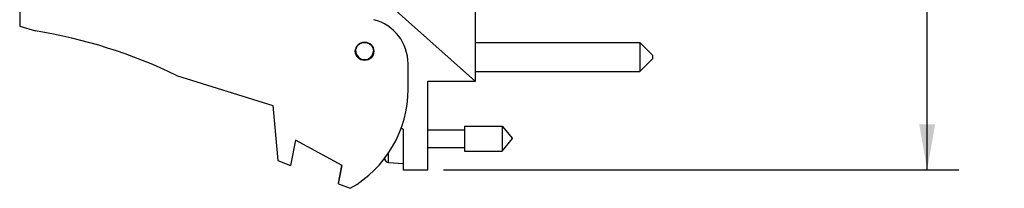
# Model space of a CAD drawing. Header units: inches. Extents: x 0.2 to 16.8, y 0.2 to 10.8.
# Tile 2 of 10: x 7.476 to 11.367, y 3.659 to 4.326. Entities that reach past the tile are written whole.
import ezdxf

# ---------------------------------------------------------------- set-up
doc = ezdxf.new("R2010")
doc.units = ezdxf.units.IN
doc.header["$LTSCALE"] = 0.935
doc.header["$MEASUREMENT"] = 0
doc.layers.get('0').update_dxf_attribs({"linetype": 'CONTINUOUS'})
doc.layers.add('DIMENSIONS', color=7, linetype='CONTINUOUS')
doc.styles.get("Standard").update_dxf_attribs({"font": 'txt', "width": 0.8})
doc.dimstyles.new('DIMSTYLE_3', dxfattribs={"dimtxt": 0.125, "dimasz": 0.18, "dimexe": 0.125, "dimexo": 0.0625, "dimgap": 0.0625, "dimtad": 0, "dimtih": 1, "dimtoh": 1, "dimzin": 4, "dimdsep": 46, "dimtxsty": 'STANDARD', "dimblk": '_FILLED', "dimblk1": '_FILLED', "dimblk2": '_FILLED', "dimcen": 0.09, "dimadec": 0, "dimazin": 0, "dimtp": 0.001, "dimtm": 0.001, "dimtfac": 1, "dimtofl": 0, "dimtmove": 0, "dimatfit": 3, "dimldrblk": '_FILLED', "dimfxl": 1, "dimtolj": 1, "dimtzin": 4, "dimarcsym": 0})

# ---------------------------------------------------------------- blocks, each defined once
blk = doc.blocks.new('_FILLED')
at = {"color": 0, "linetype": 'BYBLOCK'}
blk.add_solid([(0, 0), (-1, 0.174), (-1, -0.174)], dxfattribs=at)
blk = doc.blocks.new('*D3')
at = {"layer": 'DIMENSIONS', "color": 2, "linetype": 'CONTINUOUS'}
for p, q in [((9.1532, 8.7984), (11.1875, 8.7984)), ((11.0625, 8.7984), (11.0625, 6.3906)), ((11.0625, 3.7328), (11.0625, 6.1406)), ((9.1512, 3.7328), (11.1875, 3.7328))]:
    blk.add_line(p, q, dxfattribs=at)
at = {"layer": 'DIMENSIONS', "color": 2, "linetype": 'CONTINUOUS', "xscale": 0.18, "yscale": 0.18, "zscale": 0.18}
for p, rotation in [((11.0625, 8.7984), 90), ((11.0625, 3.7328), 270)]:
    blk.add_blockref('_FILLED', p, dxfattribs=dict(at, rotation=rotation))
at = {"layer": 'DIMENSIONS', "color": 2, "linetype": 'CONTINUOUS', "insert": (11.0625, 6.3281), "char_height": 0.125, "width": 1.225, "attachment_point": 2, "line_spacing_factor": 0.9}
blk.add_mtext('5.07{\\Ftxt.shx;\\W1.000000;\\H0.125000; }[128.7]', dxfattribs=at)

msp = doc.modelspace()

# ---------------------------------------------------------------- linework, layer by layer
at = {"color": 7, "linetype": 'CONTINUOUS'}
for p, q in [((9.2767, 4.0824), (9.2767, 4.6629)), ((7.4757, 4.4238), (7.4757, 4.3014)), ((9.2767, 4.0824), (8.8957, 4.423)), ((7.4757, 4.3014), (7.5377, 4.2819)), ((9.2767, 4.2365), (9.9267, 4.2365)), ((9.9767, 4.1865), (9.9267, 4.2365)), ((9.9267, 4.2365), (9.9267, 4.1215)), ((9.9767, 4.1715), (9.9267, 4.1215)), ((9.9767, 4.1865), (9.9767, 4.1715)), ((9.0107, 4.0514), (9.0107, 4.1521)), ((8.0956, 4.1061), (8.4757, 3.9864)), ((9.2767, 4.1215), (9.9267, 4.1215)), ((9.0887, 4.0828), (9.2762, 4.0828)), ((9.0887, 3.7328), (9.0887, 4.0828)), ((8.4757, 3.9864), (8.4957, 3.7694)), ((8.9838, 3.8986), (8.9907, 3.8928)), ((8.9907, 3.8928), (8.9907, 3.7328)), ((9.2344, 3.9051), (9.3824, 3.9051)), ((9.2344, 3.9051), (9.2344, 3.8067)), ((9.3824, 3.9051), (9.4237, 3.8559)), ((9.3824, 3.9051), (9.3824, 3.8067)), ((9.0887, 3.8909), (9.2344, 3.8909)), ((9.3824, 3.8067), (9.4237, 3.8559)), ((8.5657, 3.8502), (8.5457, 3.7502)), ((8.7496, 3.7502), (8.5657, 3.8502)), ((9.0887, 3.8209), (9.2344, 3.8209)), ((8.9193, 3.7727), (8.9193, 3.7812)), ((8.9335, 3.7612), (8.9335, 3.8001)), ((9.2344, 3.8067), (9.3824, 3.8067)), ((8.4957, 3.7694), (8.5457, 3.7502)), ((8.7351, 3.6793), (8.7493, 3.7503)), ((8.7351, 3.6773), (8.7496, 3.7502)), ((8.9335, 3.7612), (8.9907, 3.7579)), ((8.9907, 3.7328), (9.0887, 3.7328)), ((8.7351, 3.6773), (8.7817, 3.6594))]:
    msp.add_line(p, q, dxfattribs=at)
for centre, radius in [((8.8387, 4.2014), 0.0365), ((8.8387, 4.2018), 0.035)]:
    msp.add_circle(centre, radius, dxfattribs=at)
for centre, radius, start, end in [((8.8307, 4.1521), 0.18, 0.0002, 75.5226), ((7.2143, 2.2819), 2.026, 64.2146, 80.8167), ((8.8387, 4.2023), 0.035, 181.1049, 358.8951), ((8.8387, 4.203), 0.035, 182.3236, 357.6764), ((8.8387, 4.2033), 0.035, 182.7978, 357.2022), ((8.5607, 4.0514), 0.45, 299.4137, 359.9998), ((9.221, 3.8559), 0.313, 194.1687, 195.4149), ((8.9344, 3.7769), 0.0157, 195.4149, 266.6961)]:
    msp.add_arc(centre, radius, start, end, dxfattribs=at)

# ---------------------------------------------------------------- dimensions: what is measured, and where the dimension line sits
at = {"layer": 'DIMENSIONS', "color": 2, "linetype": 'CONTINUOUS'}
dim = msp.add_linear_dim(base=(11.0625, 3.7328), p1=(9.0907, 8.7984), p2=(9.0887, 3.7328), angle=270, dimstyle='DIMSTYLE_3', dxfattribs=at)
dim.commit()
dim.dimension.update_dxf_attribs({"geometry": '*D3', "text_midpoint": (11.0625, 6.2656), "dimtype": 160})

doc.saveas('drawing.dxf')
